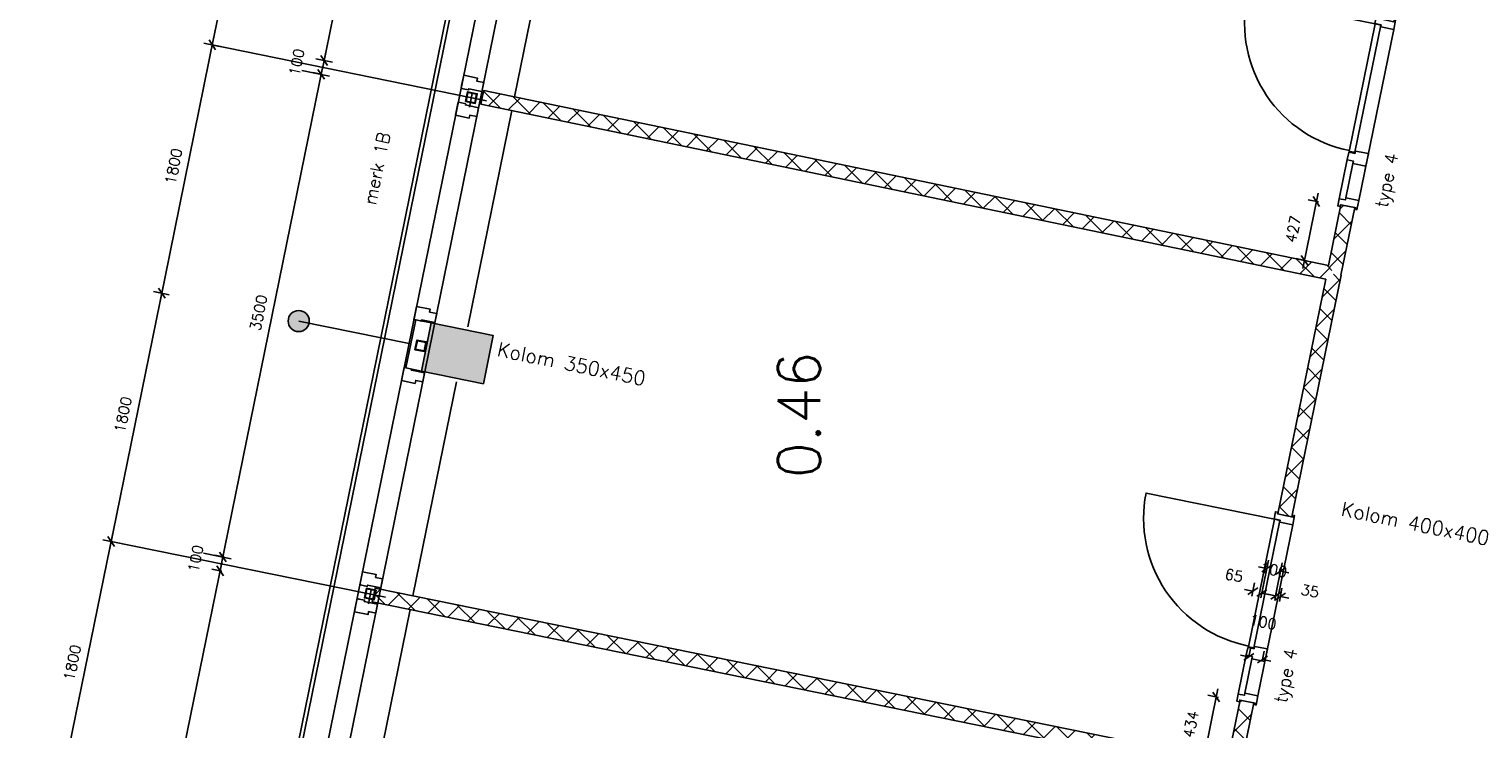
# Model space of a CAD drawing. Extents: x -29284 to 2055880, y -64816 to 121103.
# Tile 35 of 123: x 13499 to 23827, y 38927 to 43901. Entities that reach past the tile are written whole.
import ezdxf

# ---------------------------------------------------------------- set-up
doc = ezdxf.new("R2010")
doc.units = 0
doc.header["$LTSCALE"] = 50
doc.header["$MEASUREMENT"] = 0
doc.header["$PDMODE"] = 3
doc.header["$PDSIZE"] = 0.1
doc.layers.get('0').update_dxf_attribs({"linetype": 'CONTINUOUS'})
doc.layers.get('DEFPOINTS').update_dxf_attribs({"linetype": 'CONTINUOUS'})
for name, color, linetype in [('A--A22--_F123-', 9, 'CONTINUOUS'), ('A--A28--_F-2--', 7, 'CONTINUOUS'), ('A--A28--_F12--', 7, 'CONTINUOUS'), ('A--L21--', 3, 'CONTINUOUS'), ('A--L21A3_BUITENWAND', 3, 'CONTINUOUS'), ('A--L22--_F-2--', 7, 'CONTINUOUS'), ('A--L28--', 7, 'CONTINUOUS'), ('A--L28--_F-2--', 7, 'CONTINUOUS'), ('A--L28--_F12--', 7, 'CONTINUOUS'), ('A--L31--', 2, 'CONTINUOUS'), ('A--L31--_F123-', 7, 'CONTINUOUS'), ('A--L32--', 7, 'CONTINUOUS'), ('A--L32--_F123-', 1, 'CONTINUOUS'), ('A--L32--_F123-DRAAIR', 7, 'CONTINUOUS'), ('A--M$1A-_F123-', 1, 'CONTINUOUS'), ('A--M1$A-_F123-', 1, 'CONTINUOUS'), ('A--T$1A-25_TEKST', 2, 'CONTINUOUS'), ('A--T$1A-_F123-_RN', 4, 'CONTINUOUS'), ('TEKST_KOZIJNMERK', 2, 'CONTINUOUS'), ('X--LR---_CP', 7, 'CONTINUOUS')]:
    doc.layers.add(name, color=color, linetype=linetype)
doc.layers.add('bruto vloeroppervlak', color=3, linetype='CONTINUOUS', plot=False)
doc.styles.add('ALFA-0_25', font='ROMANS')
doc.styles.add('B-01', font='SIMPLEX.SHX', dxfattribs={"width": 0.8, "height": 4.5})
doc.styles.add('HIEMSTRA', font='romans.shx')
doc.dimstyles.new('STANDARD$0', dxfattribs={"dimscale": 30, "dimtxt": 2.5, "dimasz": 2, "dimexe": 2, "dimexo": 0, "dimgap": 2, "dimtad": 1, "dimdec": 0, "dimzin": 0, "dimdsep": 46, "dimtxsty": 'ALFA-0_25', "dimblk1": 'OBLIQUE', "dimblk2": 'OBLIQUE', "dimsah": 1, "dimcen": -3, "dimdle": 2, "dimclrd": 1, "dimclre": 1, "dimclrt": 2, "dimadec": 0, "dimazin": 0, "dimtfac": 0.666667, "dimtofl": 0, "dimtmove": 2, "dimatfit": 3, "dimldrblk": 'OBLIQUE', "dimfxl": 1, "dimtvp": 0.833333, "dimtolj": 1, "dimtzin": 0, "dimarcsym": 0})

# ---------------------------------------------------------------- blocks, each defined once
blk = doc.blocks.new('*U1441')
at = {"layer": 'A--A22--_F123-', "linetype": 'Continuous'}
h = blk.add_hatch(dxfattribs=at)
h.set_pattern_fill('ALFAKRS', color=256, scale=120, style=0)
h.set_pattern_definition([(45, (-15947.66, -39879.09), (-84.8528, 84.8528), []), (135, (-15947.66, -39879.09), (-84.8528, -84.8528), [])])
h.paths.add_polyline_path([(0, 0), (10, 49), (6065, -1184), (6104, -1243), (6045, -1282), (-10, -49)])
at = {"layer": 'A--L22--_F-2--', "color": 2, "linetype": 'Continuous'}
for points in [[(0, 0), (-10, -49), (6045, -1282), (6045, -1282)], [(0, 0), (10, 49), (6065, -1184), (6065, -1184)]]:
    blk.add_lwpolyline(points, dxfattribs=at)
blk = doc.blocks.new('*U1436')
at = {"layer": 'A--A22--_F123-', "linetype": 'Continuous'}
h = blk.add_hatch(dxfattribs=at)
h.set_pattern_fill('ALFAKRS', color=256, scale=120, style=0)
h.set_pattern_definition([(45, (-22051.67, -38635.7), (-84.8528, 84.8528), []), (135, (-22051.67, -38635.7), (-84.8528, -84.8528), [])])
h.paths.add_polyline_path([(0, 0), (-39, 59), (50, 496), (99, 486), (148, 476), (49, -10)])
at = {"layer": 'A--L22--_F-2--', "color": 2, "linetype": 'Continuous'}
for points in [[(-39, 59), (-39, 59), (50, 496), (99, 486)], [(49, -10), (49, -10), (148, 476), (99, 486)]]:
    blk.add_lwpolyline(points, dxfattribs=at)
blk = doc.blocks.new('*U1435')
at = {"layer": 'A--A22--_F123-', "linetype": 'Continuous'}
h = blk.add_hatch(dxfattribs=at)
h.set_pattern_fill('ALFAKRS', color=256, scale=120, style=0)
h.set_pattern_definition([(45, (-22420.18, -40444.77), (-84.8528, 84.8528), []), (135, (-22420.18, -40444.77), (-84.8528, -84.8528), [])])
h.paths.add_polyline_path([(0, 0), (-49, 10), (291, 1678), (350, 1717), (399, 1707), (49, -10)])
at = {"layer": 'A--L22--_F-2--', "color": 2, "linetype": 'Continuous'}
for points in [[(0, 0), (-49, 10), (291, 1678), (291, 1678)], [(0, 0), (49, -10), (399, 1707), (399, 1707)]]:
    blk.add_lwpolyline(points, dxfattribs=at)
blk = doc.blocks.new('*U1433')
at = {"layer": 'A--A22--_F123-', "linetype": 'Continuous'}
h = blk.add_hatch(dxfattribs=at)
h.set_pattern_fill('ALFAKRS', color=256, scale=120, style=0)
h.set_pattern_definition([(45, (-16718.91, -43414.8), (-84.8528, 84.8528), []), (135, (-16718.91, -43414.8), (-84.8528, -84.8528), [])])
h.paths.add_polyline_path([(0, 0), (10, 49), (6012, -1194), (6051, -1253), (5992, -1292), (-10, -49)])
at = {"layer": 'A--L22--_F-2--', "color": 2, "linetype": 'Continuous'}
for points in [[(0, 0), (-10, -49), (5992, -1292), (5992, -1292)], [(0, 0), (10, 49), (6012, -1194), (6012, -1194)]]:
    blk.add_lwpolyline(points, dxfattribs=at)
blk = doc.blocks.new('*U1432')
at = {"layer": 'A--A22--_F123-', "linetype": 'Continuous'}
h = blk.add_hatch(dxfattribs=at)
h.set_pattern_fill('ALFAKRS', color=256, scale=120, style=0)
h.set_pattern_definition([(45, (-22769.94, -42161.78), (-84.8528, 84.8528), []), (135, (-22769.94, -42161.78), (-84.8528, -84.8528), [])])
h.paths.add_polyline_path([(0, 0), (-39, 59), (49, 490), (98, 480), (147, 470), (49, -10)])
at = {"layer": 'A--L22--_F-2--', "color": 2, "linetype": 'Continuous'}
for points in [[(-39, 59), (-39, 59), (49, 490), (98, 480)], [(49, -10), (49, -10), (147, 470), (98, 480)]]:
    blk.add_lwpolyline(points, dxfattribs=at)
blk = doc.blocks.new('dr_930type4')
at = {"layer": 'A--L32--_F123-', "color": 1}
for p, q in [((67, 0), (1307, 0)), ((1057, -94), (1307, -94)), ((1038, -139), (1322, -139))]:
    blk.add_line(p, q, dxfattribs=at)
at = {"layer": 'A--L32--_F123-'}
for points in [[(0, -9), (0, 0), (67, 0), (67, -94), (52, -94), (52, -139), (0, -139), (0, -121), (12, -121), (12, -9), (0, -9)], [(969, 0), (1055, 0), (1057, 0), (1057, -94), (1057, -94), (1040, -94), (1040, -137), (1038, -139), (986, -139), (984, -137), (984, -94), (969, -94), (967, -94), (967, 0)], [(1374, -9), (1374, 0), (1307, 0), (1307, -94), (1322, -94), (1322, -139), (1374, -139), (1374, -121), (1362, -121), (1362, -9), (1374, -9)], [(54, -96), (54, -136), (980, -136), (977, -96), (54, -96)]]:
    blk.add_lwpolyline(points, close=True, dxfattribs=at)
blk.add_point((1374, 0), dxfattribs=at)
blk.add_point((1374, 0), dxfattribs=at)
at = {"layer": 'A--L32--_F123-DRAAIR', "color": 1}
blk.add_lwpolyline([(54, -136), (54, -1066, 0.414214), (973, -136)], format="xyb", dxfattribs=at)
at = {"layer": 'X--LR---_CP', "color": 1, "linetype": 'Continuous'}
blk.add_point((0, 0), dxfattribs=at)
at = {"layer": 'X--LR---_CP', "color": 1}
blk.add_point((982, 0), dxfattribs=at)
blk = doc.blocks.new('_OBLIQUE')
at = {"color": 0, "linetype": 'ByBlock'}
blk.add_line((-0.5, -0.5), (0.5, 0.5), dxfattribs=at)
blk = doc.blocks.new('*D159')
at = {"layer": 'A--M$1A-_F123-', "color": 1, "lineweight": -2, "transparency": 16777216}
for p, q in [((15595, 43677), (15536, 43689)), ((15595, 43677), (15607, 43736)), ((15575, 43579), (15516, 43591)), ((15575, 43579), (15563, 43520))]:
    blk.add_line(p, q, dxfattribs=at)
at = {"layer": 'DEFPOINTS', "color": 0, "transparency": 16777216}
for p in [(15595, 43677), (15595, 43677), (15575, 43579)]:
    blk.add_point(p, dxfattribs=at)
at = {"layer": 'A--M$1A-_F123-', "color": 1, "lineweight": -2, "transparency": 16777216, "xscale": 60, "yscale": 60, "zscale": 60}
for p, rotation in [((15595, 43677), 258.4862903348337), ((15575, 43579), 78.48629033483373)]:
    blk.add_blockref('_OBLIQUE', p, dxfattribs=dict(at, rotation=rotation))
at = {"layer": 'A--M$1A-_F123-', "color": 2, "transparency": 16777216, "insert": (15401, 43665), "char_height": 75, "attachment_point": 5, "rotation": 78.4863, "style": 'ALFA-0_25'}
blk.add_mtext('\\A1;100', dxfattribs=at)
blk = doc.blocks.new('*D160')
at = {"layer": 'A--M$1A-_F123-', "color": 1, "lineweight": -2, "transparency": 16777216}
for p, q in [((15583, 43618), (16291, 47092)), ((16268, 47035), (16337, 47021)), ((15584, 43679), (15654, 43665))]:
    blk.add_line(p, q, dxfattribs=at)
at = {"layer": 'DEFPOINTS', "color": 0, "transparency": 16777216}
for p in [(16268, 47035), (16279, 47033), (15584, 43679)]:
    blk.add_point(p, dxfattribs=at)
at = {"layer": 'A--M$1A-_F123-', "color": 1, "lineweight": -2, "transparency": 16777216, "xscale": 60, "yscale": 60, "zscale": 60}
for p, rotation in [((16279, 47033), 78.48629033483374), ((15595, 43677), 258.4862903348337)]:
    blk.add_blockref('_OBLIQUE', p, dxfattribs=dict(at, rotation=rotation))
at = {"layer": 'A--M$1A-_F123-', "color": 2, "transparency": 16777216, "insert": (15841, 45374), "char_height": 75, "attachment_point": 5, "rotation": 78.4863, "style": 'ALFA-0_25'}
blk.add_mtext('\\A1;3425', dxfattribs=at)
blk = doc.blocks.new('*D166')
at = {"layer": 'A--M$1A-_F123-', "color": 1, "lineweight": -2, "transparency": 16777216}
for p, q in [((15587, 43638), (14864, 40091)), ((15438, 43607), (15634, 43567)), ((14739, 40177), (14935, 40137))]:
    blk.add_line(p, q, dxfattribs=at)
at = {"layer": 'DEFPOINTS', "color": 0, "transparency": 16777216}
for p in [(15438, 43607), (14739, 40177), (14876, 40149)]:
    blk.add_point(p, dxfattribs=at)
at = {"layer": 'A--M$1A-_F123-', "color": 1, "lineweight": -2, "transparency": 16777216, "xscale": 60, "yscale": 60, "zscale": 60}
for p, rotation in [((15575, 43579), 78.48629033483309), ((14876, 40149), 258.486290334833)]:
    blk.add_blockref('_OBLIQUE', p, dxfattribs=dict(at, rotation=rotation))
at = {"layer": 'A--M$1A-_F123-', "color": 2, "transparency": 16777216, "insert": (15130, 41884), "char_height": 75, "attachment_point": 5, "rotation": 78.4863, "style": 'ALFA-0_25'}
blk.add_mtext('\\A1;3500', dxfattribs=at)
blk = doc.blocks.new('*D167')
at = {"layer": 'A--M$1A-_F123-', "color": 1, "lineweight": -2, "transparency": 16777216}
for p, q in [((14868, 40110), (12364, 27818)), ((14856, 40051), (14798, 40063)), ((12376, 27876), (12318, 27888))]:
    blk.add_line(p, q, dxfattribs=at)
at = {"layer": 'DEFPOINTS', "color": 0, "transparency": 16777216}
for p in [(14856, 40051), (12376, 27876), (12376, 27876)]:
    blk.add_point(p, dxfattribs=at)
at = {"layer": 'A--M$1A-_F123-', "color": 1, "lineweight": -2, "transparency": 16777216, "xscale": 60, "yscale": 60, "zscale": 60}
for p, rotation in [((14856, 40051), 78.48629033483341), ((12376, 27876), 258.4862903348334)]:
    blk.add_blockref('_OBLIQUE', p, dxfattribs=dict(at, rotation=rotation))
at = {"layer": 'A--M$1A-_F123-', "color": 2, "transparency": 16777216, "insert": (13521, 33983), "char_height": 75, "attachment_point": 5, "rotation": 78.4863, "style": 'ALFA-0_25'}
blk.add_mtext('\\A1;12425', dxfattribs=at)
blk = doc.blocks.new('KOLOM450X350')
at = {"layer": 'A--A28--_F12--', "color": 8}
for points in [[(-175, -225), (-175, 225), (175, 225)], [(-175, -225), (175, 225), (175, -225)]]:
    blk.add_solid(points, dxfattribs=at)
at = {"layer": 'A--L28--_F12--', "color": 3, "linetype": 'Continuous'}
blk.add_lwpolyline([(-175, -225), (-175, 225), (175, 225), (175, -225)], close=True, dxfattribs=at)
at = {"layer": 'X--LR---_CP'}
for p in [(-175, 0), (-175, 0), (175, 0)]:
    blk.add_point(p, dxfattribs=at)
blk = doc.blocks.new('*D186')
at = {"layer": 'A--M$1A-_F123-', "color": 1, "lineweight": -2, "transparency": 16777216}
for p, q in [((14876, 40149), (14888, 40208)), ((14888, 40147), (14818, 40161)), ((14868, 40049), (14798, 40063)), ((14856, 40051), (14844, 39993))]:
    blk.add_line(p, q, dxfattribs=at)
at = {"layer": 'DEFPOINTS', "color": 0, "transparency": 16777216}
for p in [(14888, 40147), (14856, 40051), (14868, 40049)]:
    blk.add_point(p, dxfattribs=at)
at = {"layer": 'A--M$1A-_F123-', "color": 1, "lineweight": -2, "transparency": 16777216, "xscale": 60, "yscale": 60, "zscale": 60}
for p, rotation in [((14876, 40149), 258.4862903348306), ((14856, 40051), 78.48629033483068)]:
    blk.add_blockref('_OBLIQUE', p, dxfattribs=dict(at, rotation=rotation))
at = {"layer": 'A--M$1A-_F123-', "color": 2, "transparency": 16777216, "insert": (14683, 40138), "char_height": 75, "attachment_point": 5, "rotation": 78.4863, "style": 'ALFA-0_25'}
blk.add_mtext('\\A1;100', dxfattribs=at)
blk = doc.blocks.new('*D539')
at = {"layer": 'A--M$1A-_F123-', "color": 1, "linetype": 'Continuous', "lineweight": -2, "transparency": 16777216}
for p, q in [((22164, 39440), (22176, 39499)), ((22262, 39420), (22274, 39479)), ((22164, 39440), (22106, 39452)), ((22262, 39420), (22321, 39408))]:
    blk.add_line(p, q, dxfattribs=at)
at = {"layer": 'DEFPOINTS', "color": 0, "linetype": 'Continuous', "transparency": 16777216}
for p in [(22164, 39440), (22262, 39420), (22262, 39420)]:
    blk.add_point(p, dxfattribs=at)
at = {"layer": 'A--M$1A-_F123-', "color": 1, "linetype": 'Continuous', "lineweight": -2, "transparency": 16777216, "xscale": 60, "yscale": 60, "zscale": 60}
for p, rotation in [((22164, 39440), 348.4862903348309), ((22262, 39420), 168.4862903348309)]:
    blk.add_blockref('_OBLIQUE', p, dxfattribs=dict(at, rotation=rotation))
at = {"layer": 'A--M$1A-_F123-', "color": 2, "linetype": 'Continuous', "transparency": 16777216, "insert": (22266, 39687), "char_height": 75, "attachment_point": 5, "rotation": 348.4863, "style": 'ALFA-0_25'}
blk.add_mtext('\\A1;100', dxfattribs=at)
blk = doc.blocks.new('*D540')
at = {"layer": 'A--M$1A-_F123-', "color": 1, "linetype": 'Continuous', "lineweight": -2, "transparency": 16777216}
for p, q in [((22193, 39906), (22134, 39918)), ((22186, 39871), (22205, 39965)), ((22250, 39858), (22269, 39952)), ((22257, 39893), (22316, 39881))]:
    blk.add_line(p, q, dxfattribs=at)
at = {"layer": 'DEFPOINTS', "color": 0, "linetype": 'Continuous', "transparency": 16777216}
for p in [(22186, 39871), (22257, 39893), (22250, 39858)]:
    blk.add_point(p, dxfattribs=at)
at = {"layer": 'A--M$1A-_F123-', "color": 1, "linetype": 'Continuous', "lineweight": -2, "transparency": 16777216, "xscale": 60, "yscale": 60, "zscale": 60}
for p, rotation in [((22193, 39906), 348.4862903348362), ((22257, 39893), 168.4862903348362)]:
    blk.add_blockref('_OBLIQUE', p, dxfattribs=dict(at, rotation=rotation))
at = {"layer": 'A--M$1A-_F123-', "color": 2, "linetype": 'Continuous', "transparency": 16777216, "insert": (22059, 40018), "char_height": 75, "attachment_point": 5, "rotation": 348.4863, "style": 'ALFA-0_25'}
blk.add_mtext('\\A1;65', dxfattribs=at)
blk = doc.blocks.new('*D541')
at = {"layer": 'A--M$1A-_F123-', "color": 1, "linetype": 'Continuous', "lineweight": -2, "transparency": 16777216}
for p, q in [((22292, 40068), (22234, 40080)), ((22257, 39893), (22304, 40127)), ((22355, 39873), (22402, 40107)), ((22390, 40048), (22449, 40036))]:
    blk.add_line(p, q, dxfattribs=at)
at = {"layer": 'DEFPOINTS', "color": 0, "linetype": 'Continuous', "transparency": 16777216}
for p in [(22390, 40048), (22257, 39893), (22355, 39873)]:
    blk.add_point(p, dxfattribs=at)
at = {"layer": 'A--M$1A-_F123-', "color": 1, "linetype": 'Continuous', "lineweight": -2, "transparency": 16777216, "xscale": 60, "yscale": 60, "zscale": 60}
for p, rotation in [((22292, 40068), 348.4862903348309), ((22390, 40048), 168.4862903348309)]:
    blk.add_blockref('_OBLIQUE', p, dxfattribs=dict(at, rotation=rotation))
at = {"layer": 'A--M$1A-_F123-', "color": 2, "linetype": 'Continuous', "transparency": 16777216, "insert": (22341, 40058), "char_height": 75, "attachment_point": 5, "rotation": 348.4863, "style": 'ALFA-0_25'}
blk.add_mtext('\\A1;100', dxfattribs=at)
blk = doc.blocks.new('*D542')
at = {"layer": 'A--M$1A-_F123-', "color": 1, "linetype": 'Continuous', "lineweight": -2, "transparency": 16777216}
for p, q in [((22355, 39874), (22296, 39886)), ((22348, 39839), (22366, 39933)), ((22382, 39832), (22400, 39927)), ((22389, 39868), (22448, 39857))]:
    blk.add_line(p, q, dxfattribs=at)
at = {"layer": 'DEFPOINTS', "color": 0, "linetype": 'Continuous', "transparency": 16777216}
for p in [(22389, 39868), (22348, 39839), (22382, 39832)]:
    blk.add_point(p, dxfattribs=at)
at = {"layer": 'A--M$1A-_F123-', "color": 1, "linetype": 'Continuous', "lineweight": -2, "transparency": 16777216, "xscale": 60, "yscale": 60, "zscale": 60}
for p, rotation in [((22355, 39874), 349.2738793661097), ((22389, 39868), 169.2738793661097)]:
    blk.add_blockref('_OBLIQUE', p, dxfattribs=dict(at, rotation=rotation))
at = {"layer": 'A--M$1A-_F123-', "color": 2, "linetype": 'Continuous', "transparency": 16777216, "insert": (22599, 39907), "char_height": 75, "attachment_point": 5, "rotation": 349.2739, "style": 'ALFA-0_25'}
blk.add_mtext('\\A1;35', dxfattribs=at)
blk = doc.blocks.new('Q020607-')
at = {"layer": 'A--A28--_F-2--', "color": 3}
for points in [[(-31, 31), (-35, -35), (-35, 35)], [(-31, 31), (-35, 35), (35, 35)], [(-31, 31), (-31, -31), (-35, -35)], [(35, 35), (31, 31), (-31, 31)], [(35, 35), (35, -35), (31, 31)], [(35, -35), (31, -31), (31, 31)], [(35, -35), (-35, -35), (-31, -31)], [(35, -35), (-31, -31), (31, -31)]]:
    blk.add_solid(points, dxfattribs=at)
at = {"layer": 'A--L28--_F-2--', "color": 3, "linetype": 'Continuous'}
blk.add_lwpolyline([(-35, -35), (-31, -31), (-31, 31), (31, 31), (31, -31), (-31, -31), (-35, -35), (35, -35), (35, 35), (-35, 35)], close=True, dxfattribs=at)
at = {"layer": 'X--LR---_CP', "color": 4, "linetype": 'Continuous'}
for p in [(-35, 0), (0, 0), (35, 0)]:
    blk.add_point(p, dxfattribs=at)
blk = doc.blocks.new('*D562')
at = {"layer": 'A--M$1A-_F123-', "color": 1, "linetype": 'Continuous', "lineweight": -2, "transparency": 16777216}
for p, q in [((13711, 38437), (14094, 40319)), ((14082, 40260), (14024, 40272)), ((13723, 38496), (13664, 38508))]:
    blk.add_line(p, q, dxfattribs=at)
at = {"layer": 'DEFPOINTS', "color": 0, "linetype": 'Continuous', "transparency": 16777216}
for p in [(14082, 40260), (14082, 40260), (13723, 38496)]:
    blk.add_point(p, dxfattribs=at)
at = {"layer": 'A--M$1A-_F123-', "color": 1, "linetype": 'Continuous', "lineweight": -2, "transparency": 16777216, "xscale": 60, "yscale": 60, "zscale": 60}
for p, rotation in [((14082, 40260), 78.48629033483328), ((13723, 38496), 258.4862903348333)]:
    blk.add_blockref('_OBLIQUE', p, dxfattribs=dict(at, rotation=rotation))
at = {"layer": 'A--M$1A-_F123-', "color": 2, "linetype": 'Continuous', "transparency": 16777216, "insert": (13807, 39398), "char_height": 75, "attachment_point": 5, "rotation": 78.4863, "style": 'ALFA-0_25'}
blk.add_mtext('\\A1;1800', dxfattribs=at)
blk = doc.blocks.new('*D563')
at = {"layer": 'A--M$1A-_F123-', "color": 1, "linetype": 'Continuous', "lineweight": -2, "transparency": 16777216}
for p, q in [((14071, 40201), (14454, 42083)), ((14442, 42024), (14383, 42036)), ((14082, 40260), (14024, 40272))]:
    blk.add_line(p, q, dxfattribs=at)
at = {"layer": 'DEFPOINTS', "color": 0, "linetype": 'Continuous', "transparency": 16777216}
for p in [(14442, 42024), (14442, 42024), (14082, 40260)]:
    blk.add_point(p, dxfattribs=at)
at = {"layer": 'A--M$1A-_F123-', "color": 1, "linetype": 'Continuous', "lineweight": -2, "transparency": 16777216, "xscale": 60, "yscale": 60, "zscale": 60}
for p, rotation in [((14442, 42024), 78.48629033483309), ((14082, 40260), 258.4862903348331)]:
    blk.add_blockref('_OBLIQUE', p, dxfattribs=dict(at, rotation=rotation))
at = {"layer": 'A--M$1A-_F123-', "color": 2, "linetype": 'Continuous', "transparency": 16777216, "insert": (14167, 41161), "char_height": 75, "attachment_point": 5, "rotation": 78.4863, "style": 'ALFA-0_25'}
blk.add_mtext('\\A1;1800', dxfattribs=at)
blk = doc.blocks.new('*D564')
at = {"layer": 'A--M$1A-_F123-', "color": 1, "linetype": 'Continuous', "lineweight": -2, "transparency": 16777216}
for p, q in [((14813, 43846), (14430, 41965)), ((14853, 43777), (14742, 43800)), ((14494, 42013), (14383, 42036))]:
    blk.add_line(p, q, dxfattribs=at)
at = {"layer": 'DEFPOINTS', "color": 0, "linetype": 'Continuous', "transparency": 16777216}
for p in [(14853, 43777), (14442, 42024), (14494, 42013)]:
    blk.add_point(p, dxfattribs=at)
at = {"layer": 'A--M$1A-_F123-', "color": 1, "linetype": 'Continuous', "lineweight": -2, "transparency": 16777216, "xscale": 60, "yscale": 60, "zscale": 60}
for p, rotation in [((14801, 43788), 78.48629033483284), ((14442, 42024), 258.4862903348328)]:
    blk.add_blockref('_OBLIQUE', p, dxfattribs=dict(at, rotation=rotation))
at = {"layer": 'A--M$1A-_F123-', "color": 2, "linetype": 'Continuous', "transparency": 16777216, "insert": (14526, 42925), "char_height": 75, "attachment_point": 5, "rotation": 78.4863, "style": 'ALFA-0_25'}
blk.add_mtext('\\A1;1800', dxfattribs=at)
blk = doc.blocks.new('*D565')
at = {"layer": 'A--M$1A-_F123-', "color": 1, "linetype": 'Continuous', "lineweight": -2, "transparency": 16777216}
for p, q in [((14789, 43729), (15172, 45610)), ((15160, 45551), (15219, 45539)), ((14801, 43788), (14860, 43776))]:
    blk.add_line(p, q, dxfattribs=at)
at = {"layer": 'DEFPOINTS', "color": 0, "linetype": 'Continuous', "transparency": 16777216}
for p in [(15160, 45551), (15160, 45551), (14801, 43788)]:
    blk.add_point(p, dxfattribs=at)
at = {"layer": 'A--M$1A-_F123-', "color": 1, "linetype": 'Continuous', "lineweight": -2, "transparency": 16777216, "xscale": 60, "yscale": 60, "zscale": 60}
for p, rotation in [((15160, 45551), 78.48629033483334), ((14801, 43788), 258.4862903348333)]:
    blk.add_blockref('_OBLIQUE', p, dxfattribs=dict(at, rotation=rotation))
at = {"layer": 'A--M$1A-_F123-', "color": 2, "linetype": 'Continuous', "transparency": 16777216, "insert": (14885, 44689), "char_height": 75, "attachment_point": 5, "rotation": 78.4863, "style": 'ALFA-0_25'}
blk.add_mtext('\\A1;1800', dxfattribs=at)
blk = doc.blocks.new('DILATATIEVOEG')
at = {"layer": 'A--L21A3_BUITENWAND', "linetype": 'Continuous'}
h = blk.add_hatch(color=256, dxfattribs=at)
edge = h.paths.add_edge_path()
edge.add_arc((-800, 0), 75, 0, 360)
blk.add_line((-800, 0), (0, 0), dxfattribs=at)
blk.add_circle((-800, 0), 75, dxfattribs=at)
at = {"layer": 'X--LR---_CP', "linetype": 'Continuous'}
blk.add_point((0, 0), dxfattribs=at)
blk = doc.blocks.new('*D704')
at = {"layer": 'A--M1$A-_F123-', "color": 1, "lineweight": -2, "transparency": 16777216}
for p, q in [((22656, 42734), (22547, 42198)), ((22659, 42672), (22585, 42687)), ((22574, 42254), (22500, 42269))]:
    blk.add_line(p, q, dxfattribs=at)
at = {"layer": 'DEFPOINTS', "color": 0, "transparency": 16777216}
for p in [(22659, 42672), (22559, 42257), (22574, 42254)]:
    blk.add_point(p, dxfattribs=at)
at = {"layer": 'A--M1$A-_F123-', "color": 1, "lineweight": -2, "transparency": 16777216, "xscale": 60, "yscale": 60, "zscale": 60}
for p, rotation in [((22644, 42675), 78.48629033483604), ((22559, 42257), 258.486290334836)]:
    blk.add_blockref('_OBLIQUE', p, dxfattribs=dict(at, rotation=rotation))
at = {"layer": 'A--M1$A-_F123-', "color": 2, "transparency": 16777216, "insert": (22480, 42479), "char_height": 75, "attachment_point": 5, "rotation": 78.4863, "style": 'ALFA-0_25'}
blk.add_mtext('\\A1;427', dxfattribs=at)
blk = doc.blocks.new('*D705')
at = {"layer": 'A--M1$A-_F123-', "color": 1, "lineweight": -2, "transparency": 16777216}
for p, q in [((21944, 39213), (21834, 38670)), ((21948, 39151), (21874, 39166)), ((21861, 38726), (21787, 38741))]:
    blk.add_line(p, q, dxfattribs=at)
at = {"layer": 'DEFPOINTS', "color": 0, "transparency": 16777216}
for p in [(21948, 39151), (21846, 38729), (21861, 38726)]:
    blk.add_point(p, dxfattribs=at)
at = {"layer": 'A--M1$A-_F123-', "color": 1, "lineweight": -2, "transparency": 16777216, "xscale": 60, "yscale": 60, "zscale": 60}
for p, rotation in [((21932, 39154), 78.4862903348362), ((21846, 38729), 258.4862903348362)]:
    blk.add_blockref('_OBLIQUE', p, dxfattribs=dict(at, rotation=rotation))
at = {"layer": 'A--M1$A-_F123-', "color": 2, "transparency": 16777216, "insert": (21752, 38960), "char_height": 75, "attachment_point": 5, "rotation": 78.4863, "style": 'ALFA-0_25'}
blk.add_mtext('\\A1;434', dxfattribs=at)

msp = doc.modelspace()

# ---------------------------------------------------------------- linework, layer by layer
at = {"layer": 'A--L21--'}
for points in [[(17628.9, 46757.9), (16948.7, 43419)], [(16928.8, 43321), (16615.9, 41784.8)], [(16536, 41392.9), (16226.5, 39873.3)], [(16206.5, 39775.3), (15538, 36493.5)]]:
    msp.add_lwpolyline(points, dxfattribs=at)
at = {"layer": 'A--L21--', "color": 4, "linetype": 'Continuous', "elevation": 1}
msp.add_lwpolyline([(16246.4, 41834.8), (16176.8, 41493.1), (16286.5, 41470.7), (16356.2, 41812.4)], close=True, dxfattribs=at)
at = {"layer": 'A--L31--', "color": 2, "linetype": 'Continuous'}
for points in [[(16716.8, 43457.6), (16729.7, 43521.3), (16679.8, 43531.4), (16684, 43552), (16587, 43571.8), (16572.4, 43500.2), (16568, 43478.7), (16582.7, 43475.7), (16620.9, 43467.9), (16622.7, 43476.7)], [(16693.2, 43341.9), (16680.2, 43278.2), (16630.2, 43288.4), (16626, 43267.8), (16529, 43287.6), (16543.6, 43359.1), (16548, 43380.7), (16562.7, 43377.7), (16600.9, 43369.9), (16599.1, 43361.1)], [(16382.2, 41815.1), (16395.1, 41878.7), (16345.1, 41888.9), (16349.3, 41909.5), (16252.3, 41929.2), (16237.8, 41857.7), (16233.4, 41836.1), (16248.1, 41833.2), (16286.3, 41825.4), (16288.1, 41834.2)], [(16309.2, 41456.9), (16296.2, 41393.2), (16246.3, 41403.4), (16242.1, 41382.8), (16145.1, 41402.6), (16159.6, 41474.1), (16164, 41495.7), (16178.7, 41492.7), (16216.9, 41484.9), (16215.1, 41476.1)], [(15998.2, 39930), (16011.2, 39993.7), (15961.2, 40003.9), (15965.4, 40024.5), (15868.4, 40044.2), (15853.8, 39972.7), (15849.4, 39951.1), (15864.1, 39948.2), (15902.3, 39940.4), (15904.1, 39949.2)], [(15974.6, 39814.3), (15961.6, 39750.7), (15911.7, 39760.9), (15907.5, 39740.3), (15810.5, 39760.1), (15825, 39831.6), (15829.4, 39853.1), (15844.1, 39850.1), (15882.3, 39842.3), (15880.6, 39833.5)]]:
    msp.add_lwpolyline(points, close=True, dxfattribs=at)
at = {"layer": 'A--L31--_F123-', "color": 1, "linetype": 'Continuous'}
for p, q in [((16710.2, 45204), (15997.9, 41706.8)), ((13706.9, 29433.1), (16892.1, 45070)), ((17043.3, 45060.6), (13849.6, 29382.7)), ((15997.9, 41706.8), (14920, 36415.5))]:
    msp.add_line(p, q, dxfattribs=at)
at = {"layer": 'A--M$1A-_F123-', "linetype": 'Continuous'}
for p, q in [((14801.1, 43787.6), (16750, 43390.6)), ((16628, 43344.5), (16648, 43442.5)), ((14082.5, 40260), (16031.4, 39863)), ((15909.5, 39816.9), (15929.4, 39914.9))]:
    msp.add_line(p, q, dxfattribs=at)
at = {"layer": 'bruto vloeroppervlak', "linetype": 'Continuous'}
msp.add_lwpolyline([(23092.3, 64121.8), (19598.3, 46969.1), (17197.6, 47458.1), (7327.1, -997.8), (14132.7, -997.8), (14132.6, -823.2), (16094.5, -822.8), (16668.4, 1994.3), (16668.4, 2051.9), (25504.7, 2051.9), (31588.1, 31970), (31674.3, 31966.8), (39309.5, 31966.8)], dxfattribs=at)

# ---------------------------------------------------------------- block references
at = {"rotation": 78.48629033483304}
msp.add_blockref('KOLOM450X350', (16541.7, 41596.1), dxfattribs=at)
at = {"layer": 'A--L21--', "linetype": 'Continuous'}
for name, p in [('*U1433', (16718.9, 43414.8)), ('*U1432', (22769.9, 42161.8)), ('*U1435', (22420.2, 40444.8)), ('*U1441', (15947.7, 39879.1)), ('*U1436', (22051.7, 38635.7))]:
    msp.add_blockref(name, p, dxfattribs=at)
at = {"layer": 'A--L21A3_BUITENWAND', "color": 1, "rotation": 348.486290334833}
msp.add_blockref('DILATATIEVOEG', (16198.7, 41665.9), dxfattribs=at)
at = {"layer": 'A--L28--', "xscale": -1}
for p, rotation in [((16641.4, 43413.4), 78.48629033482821), ((16282.2, 41649.6), 78.48629033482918), ((15922.9, 39885.8), 78.48629033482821)]:
    msp.add_blockref('Q020607-', p, dxfattribs=dict(at, rotation=rotation))
at = {"layer": 'A--L32--', "linetype": 'Continuous', "rotation": 258.4862903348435}
for p in [(23206.8, 43962.8), (22489.8, 40442.8)]:
    msp.add_blockref('dr_930type4', p, dxfattribs=at)

# ---------------------------------------------------------------- texts
at = {"layer": 'A--T$1A-25_TEKST', "style": 'B-01'}
for s, p in [('Kolom 350x450', (16817.6, 41579.1)), ('Kolom 400x400', (22812, 40444.9))]:
    msp.add_text(s, height=100, rotation=348.47958, dxfattribs=at).set_placement(p)
at = {"layer": 'A--T$1A-_F123-_RN', "style": 'ALFA-0_25'}
msp.add_text('0.46', height=300, rotation=90, dxfattribs=at).set_placement((19118.5, 40708.1))
at = {"layer": 'TEKST_KOZIJNMERK', "style": 'HIEMSTRA'}
for s, p in [('merk 1B', (15962.4, 42646.9)), ('type 4', (23148.9, 42626.4)), ('type 4', (22431.9, 39106.5))]:
    msp.add_text(s, height=90, rotation=78.486, dxfattribs=at).set_placement(p)

# ---------------------------------------------------------------- dimensions: what is measured, and where the dimension line sits
at = {"layer": 'A--M$1A-_F123-'}
for base, p1, p2, picture, middle in [((16278.6, 47033), (15584, 43679.1), (16267.6, 47035.2), '*D160', (15841.2, 45374.4)), ((15594.9, 43676.9), (15575, 43578.9), (15594.9, 43676.9), '*D159', (15401.2, 43665.3)), ((14856.4, 40051.4), (14888.1, 40146.9), (14868.2, 40049), '*D186', (14682.7, 40137.8))]:
    dim = msp.add_linear_dim(base=base, p1=p1, p2=p2, angle=78.48629, dimstyle='STANDARD$0', dxfattribs=at)
    dim.commit()
    dim.dimension.update_dxf_attribs({"geometry": picture, "text_midpoint": middle})
at = {"layer": 'A--M$1A-_F123-', "linetype": 'Continuous'}
for p1, p2, distance, picture, middle in [((14801.1, 43787.6), (15160.3, 45551.4), 0, '*D565', (14885.2, 44688.9)), ((14853.4, 43776.9), (14494.2, 42013.1), -53.5, '*D564', (14525.9, 42925.2)), ((14082.5, 40260), (14441.8, 42023.8), 0, '*D563', (14166.6, 41161.4)), ((13723.2, 38496.3), (14082.5, 40260), 0, '*D562', (13807.3, 39397.6)), ((22164.4, 39439.9), (22262.4, 39419.9), 0, '*D539', (22265.8, 39687.1))]:
    dim = msp.add_aligned_dim(p1=p1, p2=p2, distance=distance, dimstyle='STANDARD$0', dxfattribs=at)
    dim.commit()
    dim.dimension.update_dxf_attribs({"geometry": picture, "text_midpoint": middle})
at = {"layer": 'A--M$1A-_F123-'}
for p1, p2, distance, picture, middle in [((15437.7, 43606.9), (14739.1, 40177.3), 140.1, '*D166', (15130.1, 41883.6)), ((14856.4, 40051.4), (12376.4, 27876.4), 0, '*D167', (13520.8, 33983.3))]:
    dim = msp.add_aligned_dim(p1=p1, p2=p2, distance=distance, dimstyle='STANDARD$0', dxfattribs=at)
    dim.commit()
    dim.dimension.update_dxf_attribs({"geometry": picture, "text_midpoint": middle})
at = {"layer": 'A--M$1A-_F123-', "linetype": 'Continuous'}
for base, p1, p2, angle, picture, middle in [((22256.8, 39893.3), (22186, 39871.2), (22249.7, 39858.2), 348.48629, '*D540', (22059.3, 40017.7)), ((22390.5, 40048.4), (22256.8, 39893.3), (22354.8, 39873.3), 348.48629, '*D541', (22341.5, 40058.4)), ((22388.9, 39867.9), (22347.8, 39838.8), (22382.2, 39832.3), 349.27388, '*D542', (22598.9, 39906.9))]:
    dim = msp.add_linear_dim(base=base, p1=p1, p2=p2, angle=angle, dimstyle='STANDARD$0', dxfattribs=at)
    dim.commit()
    dim.dimension.update_dxf_attribs({"geometry": picture, "text_midpoint": middle, "dimtype": 161})
at = {"layer": 'A--M1$A-_F123-'}
for base, p1, p2, picture, middle in [((22558.8, 42256.8), (22659.4, 42671.6), (22574.3, 42253.6), '*D704', (22479.8, 42478.7)), ((21845.7, 38728.7), (21947.9, 39151), (21861.2, 38725.5), '*D705', (21751.6, 38960.1))]:
    dim = msp.add_linear_dim(base=base, p1=p1, p2=p2, angle=258.48629, dimstyle='STANDARD$0', dxfattribs=at)
    dim.commit()
    dim.dimension.update_dxf_attribs({"geometry": picture, "text_midpoint": middle, "dimtype": 161})

doc.saveas('drawing.dxf')
